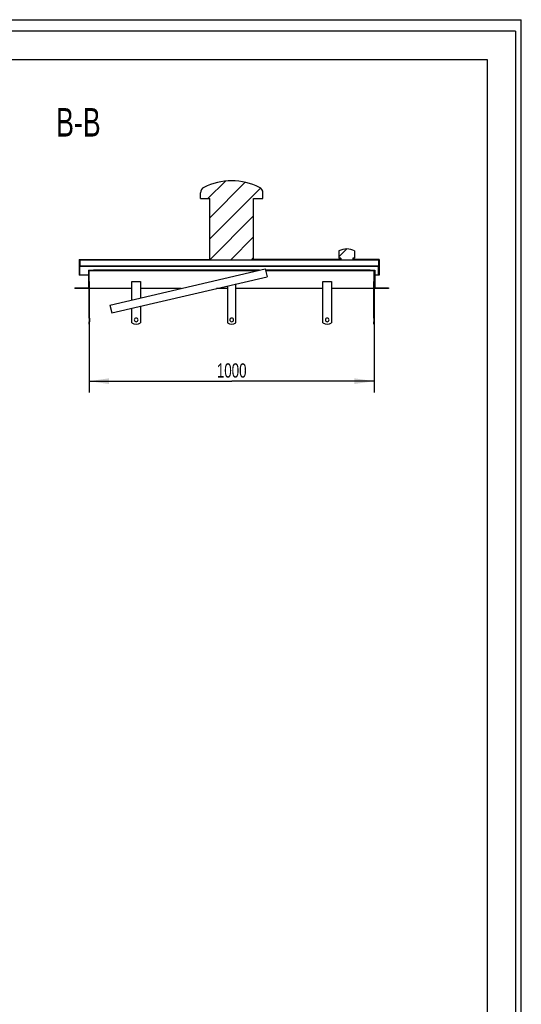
# Model space of a CAD drawing. Header units: millimetres. Extents: x 0 to 4200, y 0 to 5940.
# Tile 3 of 3: x 2441 to 4200, y 2486 to 5940. Entities that reach past the tile are written whole.
import ezdxf

# ---------------------------------------------------------------- set-up
doc = ezdxf.new("R2010")
doc.units = ezdxf.units.MM
doc.header["$LTSCALE"] = 387.2
doc.layers.get('0').update_dxf_attribs({"linetype": 'CONTINUOUS'})
for name, color, linetype in [('_2D-BEM', 7, 'CONTINUOUS'), ('_ACHSEN', 7, 'CONTINUOUS'), ('_ZEICHNUNGSELEM', 7, 'CONTINUOUS')]:
    doc.layers.add(name, color=color, linetype=linetype)
doc.styles.get("Standard").update_dxf_attribs({"font": 'txt', "width": 0.7})
doc.dimstyles.new('DIMSTYLE_1', dxfattribs={"dimtxt": 50, "dimasz": 70, "dimexe": 2, "dimexo": 1, "dimtad": 1, "dimdec": 1, "dimtxsty": 'Standard', "dimblk": '_FILLED', "dimblk1": '_FILLED', "dimblk2": '_FILLED', "dimcen": 0.09, "dimadec": 1, "dimazin": 2, "dimtp": 0.8, "dimtm": 0.8, "dimtfac": 1, "dimtdec": 1, "dimtofl": 0, "dimtmove": 0, "dimatfit": 3, "dimldrblk": '_FILLED', "dimfxl": 1, "dimtolj": 1, "dimarcsym": 0})

# ---------------------------------------------------------------- blocks, each defined once
blk = doc.blocks.new('_FILLED')
at = {"color": 0, "linetype": 'ByBlock'}
blk.add_solid([(0, 0), (-1, 0.1428571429), (-1, -0.1428571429)], dxfattribs=at)
blk = doc.blocks.new('*D5')
at = {"layer": '_2D-BEM', "color": 2, "linetype": 'Continuous', "transparency": 16777216}
for p, q in [((2684.6790757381, 5001.8453145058), (2684.6790757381, 4631.8453145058)), ((3684.6790757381, 5001.8453145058), (3684.6790757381, 4631.8453145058)), ((2684.6790757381, 4671.8453145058), (3184.6790757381, 4671.8453145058)), ((3684.6790757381, 4671.8453145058), (3184.6790757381, 4671.8453145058))]:
    blk.add_line(p, q, dxfattribs=at)
at = {"layer": '_2D-BEM', "color": 2, "linetype": 'Continuous', "transparency": 16777216, "xscale": 70, "yscale": 70, "zscale": 70, "rotation": 180}
blk.add_blockref('_FILLED', (2684.6790757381, 4671.8453145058), dxfattribs=at)
at = {"layer": '_2D-BEM', "color": 2, "linetype": 'Continuous', "transparency": 16777216, "xscale": 70, "yscale": 70, "zscale": 70}
blk.add_blockref('_FILLED', (3684.6790757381, 4671.8453145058), dxfattribs=at)
at = {"layer": '_2D-BEM', "color": 2, "linetype": 'Continuous', "transparency": 16777216, "insert": (3184.6790757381, 4734.3453145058), "char_height": 50, "width": 219.6428571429, "attachment_point": 2, "line_spacing_factor": 0.9}
blk.add_mtext('1000', dxfattribs=at)

msp = doc.modelspace()

# ---------------------------------------------------------------- hatches: boundary and pattern name
at = {"linetype": 'Continuous'}
h = msp.add_hatch(dxfattribs=at)
h.set_pattern_fill('B', color=2, scale=52.1083304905, angle=45, style=0, pattern_type=0)
h.set_pattern_definition([(45, (0, 0), (-36.8461538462, 36.8461538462), [])])
edge = h.paths.add_edge_path()
edge.add_line((3734.6790757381, 4996.8453145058), (3684.6790757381, 4996.8453145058))
edge.add_line((3684.6790757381, 4893.3453145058), (3684.6790757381, 4996.8453145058))
edge.add_line((3682.6790757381, 4893.3453145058), (3684.6790757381, 4893.3453145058))
edge.add_line((3682.6790757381, 4893.3453145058), (3682.6790757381, 5021.8453145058))
edge.add_line((3682.6790757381, 5021.8453145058), (3684.6790757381, 5021.8453145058))
edge.add_line((3684.6790757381, 5021.8453145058), (3684.6790757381, 5058.8453145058))
edge.add_line((3684.6790757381, 5058.8453145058), (3669.6790757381, 5058.8453145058))
edge.add_line((3669.6790757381, 5058.8453145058), (3669.6790757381, 5060.8453145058))
edge.add_line((3669.6790757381, 5060.8453145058), (3686.6790757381, 5060.8453145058))
edge.add_line((3686.6790757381, 5060.8453145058), (3686.6790757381, 4998.8453145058))
edge.add_line((3686.6790757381, 4998.8453145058), (3734.6790757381, 4998.8453145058))
edge.add_line((3734.6790757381, 4998.8453145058), (3734.6790757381, 4996.8453145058))
edge = h.paths.add_edge_path()
edge.add_line((2684.6790757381, 4996.8453145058), (2634.6790757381, 4996.8453145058))
edge.add_line((2634.6790757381, 4998.8453145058), (2634.6790757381, 4996.8453145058))
edge.add_line((2634.6790757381, 4998.8453145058), (2682.6790757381, 4998.8453145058))
edge.add_line((2682.6790757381, 5060.8453145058), (2682.6790757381, 4998.8453145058))
edge.add_line((2682.6790757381, 5060.8453145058), (2699.6790757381, 5060.8453145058))
edge.add_line((2699.6790757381, 5058.8453145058), (2699.6790757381, 5060.8453145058))
edge.add_line((2699.6790757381, 5058.8453145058), (2684.6790757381, 5058.8453145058))
edge.add_line((2684.6790757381, 5021.8453145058), (2684.6790757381, 5058.8453145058))
edge.add_line((2686.6790757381, 5021.8453145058), (2684.6790757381, 5021.8453145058))
edge.add_line((2686.6790757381, 4893.3453145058), (2686.6790757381, 5021.8453145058))
edge.add_line((2684.6790757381, 4893.3453145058), (2686.6790757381, 4893.3453145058))
edge.add_line((2684.6790757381, 4893.3453145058), (2684.6790757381, 4996.8453145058))
edge = h.paths.add_edge_path()
edge.add_line((3701.6790757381, 5043.8453145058), (3699.6790757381, 5043.8453145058))
edge.add_line((3699.6790757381, 5043.8453145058), (3699.6790757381, 5074.8453145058))
edge.add_line((2651.6790757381, 5074.8453145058), (3699.6790757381, 5074.8453145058))
edge.add_line((2651.6790757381, 5043.8453145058), (2651.6790757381, 5074.8453145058))
edge.add_line((2651.6790757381, 5043.8453145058), (2649.6790757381, 5043.8453145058))
edge.add_line((2649.6790757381, 5098.8453145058), (2649.6790757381, 5043.8453145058))
edge.add_line((2649.6790757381, 5098.8453145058), (3107.6790757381, 5098.8453145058))
edge.add_line((3107.6790757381, 5098.8453145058), (3107.6790757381, 5312.2351301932))
edge.add_line((3075.1790757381, 5312.2351301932), (3107.6790757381, 5312.2351301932))
edge.add_line((3075.1790757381, 5312.2351301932), (3075.1790757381, 5332.2351301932))
edge.add_arc((3097.0790757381, 5332.2351301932), 21.9, 116.4945026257, 180)
edge.add_arc((3185.0523512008, 5155.7456324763), 219.1, 90.097613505, 116.4945026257)
edge.add_arc((3184.3058002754, 5155.7456324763), 219.1, 63.50549737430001, 89.902386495)
edge.add_arc((3272.2790757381, 5332.2351301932), 21.9, 0, 63.50549737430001)
edge.add_line((3294.1790757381, 5312.2351301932), (3294.1790757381, 5332.2351301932))
edge.add_line((3261.6790757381, 5312.2351301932), (3294.1790757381, 5312.2351301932))
edge.add_line((3261.6790757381, 5098.8453145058), (3261.6790757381, 5312.2351301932))
edge.add_line((3566.9290757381, 5098.8453145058), (3261.6790757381, 5098.8453145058))
edge.add_line((3566.9290757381, 5103.8453145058), (3566.9290757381, 5098.8453145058))
edge.add_line((3566.9290757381, 5103.8453145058), (3560.6290757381, 5103.8453145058))
edge.add_line((3560.6290757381, 5128.8453145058), (3560.6290757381, 5103.8453145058))
edge.add_arc((3588.1290757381, 5078.347789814), 57.5, 90, 118.5718781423)
edge.add_arc((3588.1290757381, 5078.347789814), 57.5, 61.42812185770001, 90)
edge.add_line((3615.6290757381, 5128.8453145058), (3615.6290757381, 5103.8453145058))
edge.add_line((3615.6290757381, 5103.8453145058), (3609.3290757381, 5103.8453145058))
edge.add_line((3609.3290757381, 5103.8453145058), (3609.3290757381, 5098.8453145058))
edge.add_line((3701.6790757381, 5098.8453145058), (3609.3290757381, 5098.8453145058))
edge.add_line((3701.6790757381, 5098.8453145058), (3701.6790757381, 5043.8453145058))
edge.add_line((2651.6790757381, 5096.8453145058), (2651.6790757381, 5076.0953145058))
edge.add_line((2651.6790757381, 5076.0953145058), (3699.6790757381, 5076.0953145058))
edge.add_line((3699.6790757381, 5096.8453145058), (3699.6790757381, 5076.0953145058))
edge.add_line((3699.6790757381, 5096.8453145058), (2651.6790757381, 5096.8453145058))
edge = h.paths.add_edge_path()
edge.add_line((3684.6790757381, 4871.8453145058), (3684.6790757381, 4880.3453145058))
edge.add_line((3682.6790757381, 4871.8453145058), (3684.6790757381, 4871.8453145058))
edge.add_line((3682.6790757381, 4871.8453145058), (3682.6790757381, 4880.3453145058))
edge.add_line((3682.6790757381, 4880.3453145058), (3684.6790757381, 4880.3453145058))
edge = h.paths.add_edge_path()
edge.add_line((2684.6790757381, 4871.8453145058), (2684.6790757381, 4880.3453145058))
edge.add_line((2684.6790757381, 4880.3453145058), (2686.6790757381, 4880.3453145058))
edge.add_line((2686.6790757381, 4871.8453145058), (2686.6790757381, 4880.3453145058))
edge.add_line((2684.6790757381, 4871.8453145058), (2686.6790757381, 4871.8453145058))

# ---------------------------------------------------------------- linework, layer by layer
at = {"color": 7, "linetype": 'Continuous'}
for p, q in [((0, 5940), (4200, 5940)), ((0, 5940), (4200, 5940)), ((4200, 0), (4200, 5940)), ((4200, 0), (4200, 5940)), ((3075.1790757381, 5312.2351301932), (3075.1790757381, 5332.2351301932)), ((3294.1790757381, 5312.2351301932), (3294.1790757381, 5332.2351301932)), ((3075.1790757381, 5312.2351301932), (3107.6790757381, 5312.2351301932)), ((3107.6790757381, 5098.8453145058), (3107.6790757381, 5312.2351301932)), ((3261.6790757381, 5312.2351301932), (3294.1790757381, 5312.2351301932)), ((3261.6790757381, 5098.8453145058), (3261.6790757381, 5312.2351301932)), ((3560.6290757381, 5128.8453145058), (3560.6290757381, 5103.8453145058)), ((3615.6290757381, 5128.8453145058), (3615.6290757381, 5103.8453145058)), ((2649.6790757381, 5098.8453145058), (3107.6790757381, 5098.8453145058)), ((2649.6790757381, 5098.8453145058), (2649.6790757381, 5043.8453145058)), ((2651.6790757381, 5096.8453145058), (2651.6790757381, 5076.0953145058)), ((3699.6790757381, 5096.8453145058), (2651.6790757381, 5096.8453145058)), ((3566.9290757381, 5098.8453145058), (3261.6790757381, 5098.8453145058)), ((3566.9290757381, 5103.8453145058), (3560.6290757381, 5103.8453145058)), ((3566.9290757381, 5103.8453145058), (3566.9290757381, 5098.8453145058)), ((3615.6290757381, 5103.8453145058), (3609.3290757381, 5103.8453145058)), ((3609.3290757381, 5103.8453145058), (3609.3290757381, 5098.8453145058)), ((3701.6790757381, 5098.8453145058), (3609.3290757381, 5098.8453145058)), ((3699.6790757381, 5096.8453145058), (3699.6790757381, 5076.0953145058)), ((3701.6790757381, 5098.8453145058), (3701.6790757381, 5043.8453145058)), ((2651.6790757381, 5043.8453145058), (2649.6790757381, 5043.8453145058)), ((2651.6790757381, 5076.0953145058), (3699.6790757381, 5076.0953145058)), ((2651.6790757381, 5074.8453145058), (3699.6790757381, 5074.8453145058)), ((2651.6790757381, 5043.8453145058), (2651.6790757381, 5074.8453145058)), ((2682.6790757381, 5043.8453145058), (2651.6790757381, 5043.8453145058)), ((2682.6790757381, 5060.8453145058), (2699.6790757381, 5060.8453145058)), ((2682.6790757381, 5060.8453145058), (2682.6790757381, 4998.8453145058)), ((2699.6790757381, 5058.8453145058), (2684.6790757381, 5058.8453145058)), ((2684.6790757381, 5021.8453145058), (2684.6790757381, 5058.8453145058)), ((3282.6127527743, 5060.8453145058), (2699.6790757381, 5060.8453145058)), ((2699.6790757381, 5058.8453145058), (2699.6790757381, 5060.8453145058)), ((3274.0300756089, 5058.8453145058), (2699.6790757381, 5058.8453145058)), ((2757.5018155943, 4938.4800135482), (3302.5018155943, 5065.4800135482)), ((3302.5018155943, 5065.4800135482), (3308.856335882, 5038.2106154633)), ((3669.6790757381, 5060.8453145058), (3303.5818280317, 5060.8453145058)), ((3669.6790757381, 5058.8453145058), (3304.0478830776, 5058.8453145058)), ((3669.6790757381, 5058.8453145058), (3669.6790757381, 5060.8453145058)), ((3669.6790757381, 5060.8453145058), (3686.6790757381, 5060.8453145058)), ((3684.6790757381, 5058.8453145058), (3669.6790757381, 5058.8453145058)), ((3684.6790757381, 5021.8453145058), (3684.6790757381, 5058.8453145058)), ((3686.6790757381, 5060.8453145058), (3686.6790757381, 4998.8453145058)), ((3699.6790757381, 5043.8453145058), (3686.6790757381, 5043.8453145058)), ((3699.6790757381, 5043.8453145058), (3699.6790757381, 5074.8453145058)), ((3701.6790757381, 5043.8453145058), (3699.6790757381, 5043.8453145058)), ((2686.6790757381, 5021.8453145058), (2684.6790757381, 5021.8453145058)), ((2686.6790757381, 4893.3453145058), (2686.6790757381, 5021.8453145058)), ((2763.856335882, 4911.2106154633), (3308.856335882, 5038.2106154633)), ((3682.6790757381, 5021.8453145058), (3684.6790757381, 5021.8453145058)), ((3682.6790757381, 4893.3453145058), (3682.6790757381, 5021.8453145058)), ((2634.6790757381, 4998.8453145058), (2682.6790757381, 4998.8453145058)), ((2634.6790757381, 4998.8453145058), (2634.6790757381, 4996.8453145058)), ((2684.6790757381, 4996.8453145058), (2634.6790757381, 4996.8453145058)), ((2684.6790757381, 4893.3453145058), (2684.6790757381, 4996.8453145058)), ((3734.6790757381, 4996.8453145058), (3684.6790757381, 4996.8453145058)), ((3684.6790757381, 4893.3453145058), (3684.6790757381, 4996.8453145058)), ((3686.6790757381, 4998.8453145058), (3734.6790757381, 4998.8453145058)), ((3734.6790757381, 4998.8453145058), (3734.6790757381, 4996.8453145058)), ((2757.5018155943, 4938.4800135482), (2763.856335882, 4911.2106154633)), ((2684.6790757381, 4893.3453145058), (2686.6790757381, 4893.3453145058)), ((2684.6790757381, 4893.3453145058), (2684.6790757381, 4886.8453145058)), ((2684.6790757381, 4886.8453145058), (2684.6790757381, 4880.3453145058)), ((2684.6790757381, 4880.3453145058), (2686.6790757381, 4880.3453145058)), ((2684.6790757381, 4871.8453145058), (2684.6790757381, 4880.3453145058)), ((2684.6790757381, 4871.8453145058), (2686.6790757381, 4871.8453145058)), ((2686.6790757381, 4893.3453145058), (2686.6790757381, 4886.8453145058)), ((2686.6790757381, 4886.8453145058), (2686.6790757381, 4880.3453145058)), ((2686.6790757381, 4871.8453145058), (2686.6790757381, 4880.3453145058)), ((3682.6790757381, 4893.3453145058), (3684.6790757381, 4893.3453145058)), ((3682.6790757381, 4893.3453145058), (3682.6790757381, 4886.8453145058)), ((3682.6790757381, 4886.8453145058), (3682.6790757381, 4880.3453145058)), ((3682.6790757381, 4880.3453145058), (3684.6790757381, 4880.3453145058)), ((3682.6790757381, 4871.8453145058), (3682.6790757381, 4880.3453145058)), ((3682.6790757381, 4871.8453145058), (3684.6790757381, 4871.8453145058)), ((3684.6790757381, 4893.3453145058), (3684.6790757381, 4886.8453145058)), ((3684.6790757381, 4886.8453145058), (3684.6790757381, 4880.3453145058)), ((3684.6790757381, 4871.8453145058), (3684.6790757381, 4880.3453145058))]:
    msp.add_line(p, q, dxfattribs=at)
at = {"color": 3, "linetype": 'Continuous'}
for q in [(0, 5900), (4180, 0)]:
    msp.add_line((4180, 5900), q, dxfattribs=at)
at = {"color": 5, "linetype": 'Continuous'}
for p, q in [((400, 5800), (4080, 5800)), ((4080, 5800), (4080, 100))]:
    msp.add_line(p, q, dxfattribs=at)
at = {"color": 7, "linetype": 'Continuous'}
for centre, radius, start, end in [((3185.0523512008, 5155.7456324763), 219.1, 90.097613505, 116.4945026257), ((3184.3058002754, 5155.7456324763), 219.1, 63.50549737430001, 89.902386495), ((3097.0790757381, 5332.2351301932), 21.9, 116.4945026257, 180), ((3272.2790757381, 5332.2351301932), 21.9, 0, 63.50549737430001), ((3588.1290757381, 5078.347789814), 57.5, 90, 118.5718781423), ((3588.1290757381, 5078.347789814), 57.5, 61.42812185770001, 90)]:
    msp.add_arc(centre, radius, start, end, dxfattribs=at)
at = {"layer": '_ACHSEN', "color": 7, "linetype": 'Continuous'}
for p, q in [((2834.6790757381, 4956.4644393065), (2834.6790757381, 5021.8453145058)), ((2834.6790757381, 5021.8453145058), (2864.6790757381, 5021.8453145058)), ((2864.6790757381, 5021.8453145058), (2864.6790757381, 4963.4552649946)), ((3199.6790757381, 4876.8453145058), (3199.6790757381, 5012.7693089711)), ((3504.6790757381, 5021.8453145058), (3534.6790757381, 5021.8453145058)), ((3504.6790757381, 4876.8453145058), (3504.6790757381, 5021.8453145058)), ((3534.6790757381, 5021.8453145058), (3534.6790757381, 4876.8453145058)), ((2834.6790757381, 4996.8453145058), (2686.6790757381, 4996.8453145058)), ((3007.967083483, 4996.8453145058), (2864.6790757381, 4996.8453145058)), ((3169.6790757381, 4996.8453145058), (3131.3438238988, 4996.8453145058)), ((3169.6790757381, 5005.778483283), (3169.6790757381, 4876.8453145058)), ((3504.6790757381, 4996.8453145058), (3199.6790757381, 4996.8453145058)), ((3682.6790757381, 4996.8453145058), (3534.6790757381, 4996.8453145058)), ((2834.6790757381, 4876.8453145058), (2834.6790757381, 4927.7142630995)), ((2864.6790757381, 4934.7050887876), (2864.6790757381, 4876.8453145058))]:
    msp.add_line(p, q, dxfattribs=at)
for centre, radius, start, end in [((2849.6790757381, 4896.8453145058), 25, 233.1301023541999, 306.8698976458), ((2849.6790757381, 4886.8453145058), 6.5, 0, 180), ((2849.6790757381, 4886.8453145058), 6.5, 180, 360), ((3184.6790757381, 4896.8453145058), 25, 233.1301023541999, 306.8698976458), ((3184.6790757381, 4886.8453145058), 6.5, 0, 180), ((3184.6790757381, 4886.8453145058), 6.5, 180, 360), ((3519.6790757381, 4896.8453145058), 25, 233.1301023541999, 306.8698976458), ((3519.6790757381, 4886.8453145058), 6.5, 0, 180), ((3519.6790757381, 4886.8453145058), 6.5, 180, 360)]:
    msp.add_arc(centre, radius, start, end, dxfattribs=at)

# ---------------------------------------------------------------- texts
at = {"layer": '_ZEICHNUNGSELEM', "color": 2, "linetype": 'Continuous', "insert": (2725.1802757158, 5630.0549059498), "char_height": 100, "width": 342.8571428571, "attachment_point": 3, "line_spacing_factor": 0.9}
msp.add_mtext('B-B', dxfattribs=at)

# ---------------------------------------------------------------- dimensions: what is measured, and where the dimension line sits
at = {"layer": '_2D-BEM', "color": 2, "linetype": 'Continuous'}
dim = msp.add_linear_dim(base=(3684.6790757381, 4671.8453145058), p1=(2684.6790757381, 5002.8453145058), p2=(3684.6790757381, 5002.8453145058), dimstyle='DIMSTYLE_1', dxfattribs=at)
dim.commit()
dim.dimension.update_dxf_attribs({"geometry": '*D5', "text_midpoint": (3177.5361523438, 4671.8453145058), "dimtype": 160})

doc.saveas('drawing.dxf')
